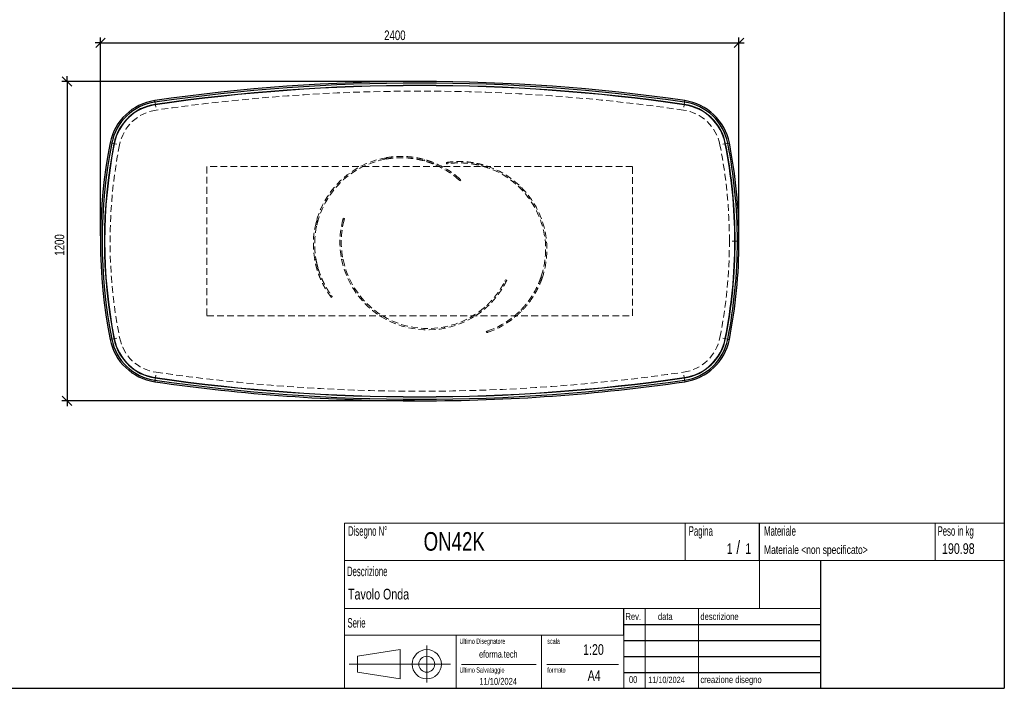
# Model space of a CAD drawing. Header units: millimetres. Extents: x 5 to 292, y 5 to 205.
# Tile 2 of 3: x 107 to 292, y 5 to 131. Entities that reach past the tile are written whole.
import ezdxf

# ---------------------------------------------------------------- set-up
doc = ezdxf.new("R2010")
doc.units = ezdxf.units.MM
doc.linetypes.add('HIDDEN', pattern=[1.905, 1.27, -0.635])
doc.layers.add('FORMAT', color=7, linetype='Continuous')
doc.styles.add('SLDTEXTSTYLE0', font='TXT', dxfattribs={"width": 0.605})
doc.styles.add('SLDTEXTSTYLE1', font='TXT', dxfattribs={"width": 0.75})
doc.dimstyles.new('SLDDIMSTYLE0', dxfattribs={"dimtxt": 1.8, "dimasz": 1.8, "dimexe": 0, "dimexo": 0.0625, "dimgap": 0.45, "dimtad": 1, "dimlfac": 20, "dimrnd": 1e-09, "dimzin": 12, "dimdsep": 46, "dimtxsty": 'SLDTEXTSTYLE1', "dimblk1": 'OBLIQUE', "dimblk2": 'OBLIQUE', "dimsah": 1, "dimcen": 0.09, "dimadec": 0, "dimazin": 3, "dimtfac": 1, "dimtmove": 0, "dimatfit": 0, "dimldrblk": 'OBLIQUE', "dimfxl": 0, "dimfrac": 2, "dimtolj": 1, "dimtzin": 12, "dimarcsym": 0})

# ---------------------------------------------------------------- blocks, each defined once
blk = doc.blocks.new('_Oblique')
at = {"color": 0, "linetype": 'ByBlock', "lineweight": -2}
blk.add_line((-0.5, -0.5), (0.5, 0.5), dxfattribs=at)
blk = doc.blocks.new('_D_1')
at = {"layer": 'FORMAT', "color": 7}
for p, q in [((181.13, 119.01), (114.84, 119.01)), ((115.84, 119.01), (115.84, 120.01)), ((115.84, 119.01), (115.84, 59.01)), ((181.13, 59.01), (114.84, 59.01)), ((115.84, 59.01), (115.84, 58.01))]:
    blk.add_line(p, q, dxfattribs=at)
at = {"layer": 'FORMAT', "color": 7, "xscale": 1.8, "yscale": 1.8}
for p, rotation in [((115.84, 119.01, 17.11), 270.0000000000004), ((115.84, 59.01, 17.11), 90.0000000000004)]:
    blk.add_blockref('_Oblique', p, dxfattribs=dict(at, rotation=rotation))
at = {"layer": 'FORMAT', "color": 7, "insert": (113.52, 86.3), "char_height": 1.8, "attachment_point": 1, "rotation": 90, "style": 'SLDTEXTSTYLE1'}
blk.add_mtext('1200', dxfattribs=at)
blk = doc.blocks.new('_D_2')
at = {"layer": 'FORMAT', "color": 7}
for p, q in [((122.13, 126.28), (121.13, 126.28)), ((122.13, 90.01), (122.13, 127.28)), ((122.13, 126.28), (242.13, 126.28)), ((242.13, 90.01), (242.13, 127.28)), ((242.13, 126.28), (243.13, 126.28))]:
    blk.add_line(p, q, dxfattribs=at)
at = {"layer": 'FORMAT', "color": 7, "xscale": 1.8, "yscale": 1.8}
blk.add_blockref('_Oblique', (122.13, 126.28, 17.11), dxfattribs=at)
at = {"layer": 'FORMAT', "color": 7, "xscale": 1.8, "yscale": 1.8, "rotation": 180.0000000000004}
blk.add_blockref('_Oblique', (242.13, 126.28, 17.11), dxfattribs=at)
at = {"layer": 'FORMAT', "color": 7, "insert": (175.45, 128.6), "char_height": 1.8, "attachment_point": 1, "style": 'SLDTEXTSTYLE1'}
blk.add_mtext('2400', dxfattribs=at)

msp = doc.modelspace()

# ---------------------------------------------------------------- linework, layer by layer
at = {"color": 7, "linetype": 'Continuous', "lineweight": 25}
for p, q in [((132.36319, 115.12492), (132.31971, 115.42512)), ((231.90382, 115.12492), (231.9473, 115.42512)), ((132.43128, 114.65482), (132.42411, 114.70431)), ((231.83573, 114.65482), (231.8429, 114.70431)), ((124.24131, 107.41233), (123.94375, 107.47127)), ((240.0257, 107.41233), (240.32326, 107.47127)), ((124.70726, 107.32005), (124.65821, 107.32976)), ((239.55976, 107.32005), (239.6088, 107.32976)), ((241.35517, 89.01404), (241.40517, 89.01404)), ((241.83017, 89.01404), (242.13351, 89.01404)), ((124.24131, 70.61574), (123.94375, 70.5568)), ((124.70726, 70.70803), (124.65821, 70.69831)), ((239.55976, 70.70803), (239.6088, 70.69831)), ((240.0257, 70.61574), (240.32326, 70.5568)), ((132.43128, 63.37325), (132.42411, 63.32376)), ((231.83573, 63.37325), (231.8429, 63.32376)), ((132.36319, 62.90315), (132.31971, 62.60295)), ((231.90382, 62.90315), (231.9473, 62.60295))]:
    msp.add_line(p, q, dxfattribs=at)
at = {"color": 7, "linetype": 'HIDDEN', "lineweight": 18}
for p, q in [((132.31971, 115.42512), (132.57774, 113.64371)), ((231.9473, 115.42512), (231.68928, 113.64371)), ((123.94375, 107.47127), (125.70945, 107.12155)), ((240.32326, 107.47127), (238.55756, 107.12155)), ((175.57625, 104.39885), (175.85842, 104.704)), ((183.10515, 104.32155), (182.91421, 104.11507)), ((184.76682, 103.75675), (184.58489, 103.56)), ((187.18772, 103.55383), (187.15163, 103.80121)), ((187.50115, 103.59644), (187.46506, 103.84387)), ((222.13351, 103.01404), (142.13351, 103.01404)), ((142.13351, 103.01404), (142.13351, 75.01404)), ((193.14369, 103.57424), (193.18237, 103.30907)), ((194.83336, 103.09971), (194.87395, 102.82142)), ((222.13351, 75.01404), (222.13351, 103.01404)), ((189.43178, 100.58234), (189.60154, 100.76592)), ((189.83583, 100.5534), (189.6661, 100.36985)), ((201.08483, 98.90335), (201.02484, 99.31461)), ((162.71092, 92.76583), (162.57641, 92.23063)), ((163.04179, 93.01734), (162.71092, 92.76583)), ((167.6803, 93.0512), (167.67136, 93.01689)), ((167.9143, 92.9584), (167.6737, 93.02648)), ((167.75691, 93.33166), (167.99746, 93.26359)), ((167.91394, 92.95691), (167.92118, 92.98418)), ((242.13351, 89.01404), (240.33351, 89.01404)), ((162.37919, 85.60523), (162.4212, 85.38001)), ((162.3945, 85.51592), (162.61839, 85.68611)), ((162.63269, 85.61147), (162.6148, 85.71206)), ((167.72035, 85.54751), (167.44975, 85.62409)), ((162.79684, 83.80762), (163.01018, 83.96979)), ((198.12325, 81.4831), (198.34837, 81.37427)), ((198.26369, 81.76653), (198.48877, 81.65772)), ((204.97976, 82.42667), (204.8972, 82.1807)), ((204.97976, 82.42667), (205.11026, 82.03208)), ((165.5078, 78.85894), (165.30873, 78.70762)), ((165.69676, 78.60527), (165.49773, 78.45398)), ((194.94144, 76.82318), (194.70017, 76.93982)), ((201.21539, 76.17819), (201.18062, 76.14234)), ((201.26892, 75.87533), (201.18062, 76.14234)), ((201.26892, 75.87533), (201.2955, 75.90228)), ((142.13351, 75.01404), (222.13351, 75.01404)), ((193.6012, 75.69008), (193.348, 75.81248)), ((199.97058, 74.69446), (199.88644, 74.94889)), ((186.62155, 72.86612), (186.99573, 72.68523)), ((123.94375, 70.5568), (125.70945, 70.90652)), ((194.71438, 71.80852), (194.63588, 72.04587)), ((194.93522, 72.14811), (195.01374, 71.91071)), ((240.32326, 70.5568), (238.55756, 70.90652)), ((132.31971, 62.60295), (132.57774, 64.38436)), ((231.9473, 62.60295), (231.68928, 64.38436))]:
    msp.add_line(p, q, dxfattribs=at)
at = {"color": 7, "linetype": 'Continuous', "lineweight": 25}
for centre, radius, start, end in [((182.13351, -228.48596), 347.5, 81.7583114, 98.2416886), ((182.13351, -228.48596), 347.19666, 81.7583114, 98.2416886), ((182.13351, -228.48596), 346.77166, 81.7583114, 98.2416886), ((182.13351, -228.48596), 346.72166, 81.7583114, 98.2416886), ((133.7532, 105.5284), 10, 98.2416886, 168.7969457), ((133.7532, 105.5284), 9.69666, 98.2416886, 168.7969457), ((230.51381, 105.5284), 9.69666, 11.2030543, 81.7583114), ((230.51381, 105.5284), 10, 11.2030543, 81.7583114), ((133.7532, 105.5284), 9.27166, 98.2416886, 168.7969457), ((133.7532, 105.5284), 9.22166, 98.2416886, 168.7969457), ((230.51381, 105.5284), 9.22166, 11.2030543, 81.7583114), ((230.51381, 105.5284), 9.27166, 11.2030543, 81.7583114), ((217.13351, 89.01404), 95, 168.7969457, 191.2030543), ((217.13351, 89.01404), 94.69666, 168.7969457, 191.2030543), ((147.13351, 89.01404), 94.69666, 0, 11.2030543), ((147.13351, 89.01404), 95, 0, 11.2030543), ((217.13351, 89.01404), 94.27166, 168.7969457, 191.2030543), ((217.13351, 89.01404), 94.22166, 168.7969457, 191.2030543), ((147.13351, 89.01404), 94.22166, 0, 11.2030543), ((147.13351, 89.01404), 94.27166, 0, 11.2030543), ((147.13351, 89.01404), 94.22166, 348.7969457, 0), ((147.13351, 89.01404), 94.27166, 348.7969457, 0), ((147.13351, 89.01404), 94.69666, 348.7969457, 0), ((147.13351, 89.01404), 95, 348.7969457, 0), ((133.7532, 72.49967), 10, 191.2030543, 261.7583114), ((133.7532, 72.49967), 9.69666, 191.2030543, 261.7583114), ((133.7532, 72.49967), 9.27166, 191.2030543, 261.7583114), ((133.7532, 72.49967), 9.22166, 191.2030543, 261.7583114), ((230.51381, 72.49967), 9.22166, 278.2416886, 348.7969457), ((230.51381, 72.49967), 9.27166, 278.2416886, 348.7969457), ((230.51381, 72.49967), 9.69666, 278.2416886, 348.7969457), ((230.51381, 72.49967), 10, 278.2416886, 348.7969457), ((182.13351, 406.51404), 346.77166, 261.7583114, 278.2416886), ((182.13351, 406.51404), 346.72166, 261.7583114, 278.2416886), ((182.13351, 406.51404), 347.5, 261.7583114, 270), ((182.13351, 406.51404), 347.19666, 261.7583114, 278.2416886), ((182.13351, 406.51404), 347.5, 270, 278.2416886)]:
    msp.add_arc(centre, radius, start, end, dxfattribs=at)
at = {"color": 7, "linetype": 'HIDDEN', "lineweight": 18}
for centre, radius, start, end in [((182.13351, -228.48596), 345.7, 81.7583114, 98.2416886), ((133.7532, 105.5284), 8.2, 98.2416886, 168.7969457), ((230.51381, 105.5284), 8.2, 11.2030543, 81.7583114), ((217.13351, 89.01404), 93.2, 168.7969457, 191.2030543), ((147.13351, 89.01404), 93.2, 0, 11.2030543), ((178.63351, 88.43904), 16.5, 99.6824244, 190.2043082), ((178.63351, 88.43904), 16.25, 100.8441931, 189.7535737), ((178.63351, 88.43904), 16.5, 48.3384199, 68.1784976), ((178.63351, 88.43904), 16.25, 48.3553208, 68.5161611), ((189.53351, 87.47404), 16.5, 340.7424244, 71.2643082), ((189.53351, 87.47404), 16.25, 341.9041931, 70.8135737), ((183.63351, 88.83904), 16.5, 165.2984199, 191.2356918), ((183.63351, 88.83904), 16.25, 165.3153208, 191.6864263), ((147.13351, 89.01404), 93.2, 348.7969457, 0), ((183.63351, 88.83904), 16.5, 191.2356918, 307.1643082), ((183.63351, 88.83904), 16.25, 191.6864263, 306.7135737), ((189.53351, 87.47404), 16.5, 337.9261786, 340.7424244), ((189.53351, 87.47404), 16.25, 289.4153208, 309.5761611), ((189.53351, 87.47404), 16.5, 289.3984199, 309.2384976), ((133.7532, 72.49967), 8.2, 191.2030543, 261.7583114), ((230.51381, 72.49967), 8.2, 278.2416886, 348.7969457), ((182.13351, 406.51404), 345.7, 261.7583114, 278.2416886)]:
    msp.add_arc(centre, radius, start, end, dxfattribs=at)
for points, knots in [([(184.58489, 103.56), (184.51643, 103.58694), (184.43751, 103.61748), (184.25911, 103.6845), (184.15962, 103.72099), (183.9398, 103.7987), (183.81947, 103.83992), (183.65549, 103.89359), (183.62201, 103.90444), (183.55368, 103.92631), (183.51884, 103.93734), (183.41283, 103.97049), (183.34001, 103.99273), (183.11519, 104.05958), (182.95685, 104.10431), (182.62349, 104.19252), (182.44847, 104.236), (182.17339, 104.29907), (182.0796, 104.31973), (181.93575, 104.35004), (181.88721, 104.36004), (181.78951, 104.3797), (181.74032, 104.38936), (181.49274, 104.43678), (181.28942, 104.47191), (180.66466, 104.5671), (180.22844, 104.61698), (179.54715, 104.66493), (179.31854, 104.67622), (178.85893, 104.6891), (178.62789, 104.69069), (177.93157, 104.68051), (177.46311, 104.65376), (176.87358, 104.59389), (176.75547, 104.58059), (176.5189, 104.5513), (176.40056, 104.53533), (176.04637, 104.48354), (175.81094, 104.44381), (175.57625, 104.39885)], [0, 0, 0, 0, 0.0625, 0.0625, 0.125, 0.125, 0.1875, 0.1875, 0.203125, 0.203125, 0.21875, 0.21875, 0.25, 0.25, 0.3125, 0.3125, 0.375, 0.375, 0.40625, 0.40625, 0.421875, 0.421875, 0.4375, 0.4375, 0.5, 0.5, 0.625, 0.625, 0.6875, 0.6875, 0.75, 0.75, 0.875, 0.875, 0.90625, 0.90625, 0.9375, 0.9375, 1, 1, 1, 1]), ([(175.85842, 104.704), (176.32602, 104.78378), (176.79265, 104.84266), (177.72261, 104.92048), (178.18595, 104.9394), (178.87722, 104.93884), (179.10702, 104.93383), (179.39332, 104.92163), (179.45053, 104.91889), (179.56486, 104.91283), (179.62204, 104.9095), (179.79284, 104.89865), (179.90569, 104.8903), (180.46464, 104.84325), (180.89505, 104.78864), (181.51282, 104.68721), (181.71409, 104.65015), (181.95945, 104.60043), (182.00827, 104.5903), (182.10478, 104.56983), (182.15251, 104.55949), (182.29415, 104.52813), (182.38649, 104.50682), (182.65733, 104.44195), (182.82963, 104.39747), (183.15783, 104.30754), (183.31372, 104.2621), (183.53509, 104.19437), (183.60679, 104.17186), (183.71119, 104.13835), (183.74546, 104.12722), (183.81294, 104.10507), (183.84617, 104.09404), (184.00878, 104.03953), (184.12803, 103.99775), (184.3458, 103.91912), (184.44431, 103.88227), (184.62094, 103.81465), (184.69906, 103.78389), (184.76682, 103.75675)], [0, 0, 0, 0, 0.125, 0.125, 0.25, 0.25, 0.3125, 0.3125, 0.328125, 0.328125, 0.34375, 0.34375, 0.375, 0.375, 0.5, 0.5, 0.5625, 0.5625, 0.578125, 0.578125, 0.59375, 0.59375, 0.625, 0.625, 0.6875, 0.6875, 0.75, 0.75, 0.78125, 0.78125, 0.796875, 0.796875, 0.8125, 0.8125, 0.875, 0.875, 0.9375, 0.9375, 1, 1, 1, 1]), ([(187.15163, 103.80121), (187.15163, 103.80121), (187.16429, 103.80307), (187.21409, 103.81022), (187.25122, 103.81551), (187.3499, 103.82899), (187.41145, 103.83718), (187.50409, 103.84877), (187.52341, 103.85115), (187.56364, 103.85604), (187.58457, 103.85854), (187.6494, 103.86617), (187.69545, 103.87141), (187.84196, 103.88739), (187.95074, 103.89839), (188.19034, 103.91972), (188.32115, 103.93005), (188.53425, 103.9439), (188.6081, 103.94824), (188.7232, 103.95417), (188.76233, 103.95605), (188.84185, 103.95958), (188.88216, 103.96123), (189.08642, 103.96879), (189.25848, 103.97273), (189.61942, 103.9748), (189.80829, 103.97293), (190.2028, 103.96164), (190.40843, 103.95222), (190.6762, 103.93451), (190.73018, 103.93067), (190.83857, 103.92243), (190.89305, 103.91802), (191.0573, 103.90389), (191.16789, 103.89327), (191.50283, 103.85763), (191.73033, 103.82881), (192.19326, 103.75993), (192.42869, 103.71988), (192.78756, 103.65044), (192.90838, 103.62567), (193.14949, 103.57341), (193.27002, 103.54587), (193.63149, 103.45897), (193.87229, 103.39533), (194.35332, 103.25637), (194.59353, 103.18105), (194.83336, 103.09971)], [0, 0, 0, 0, 0.0625, 0.0625, 0.125, 0.125, 0.1875, 0.1875, 0.203125, 0.203125, 0.21875, 0.21875, 0.25, 0.25, 0.3125, 0.3125, 0.375, 0.375, 0.40625, 0.40625, 0.421875, 0.421875, 0.4375, 0.4375, 0.5, 0.5, 0.5625, 0.5625, 0.625, 0.625, 0.640625, 0.640625, 0.65625, 0.65625, 0.6875, 0.6875, 0.75, 0.75, 0.8125, 0.8125, 0.84375, 0.84375, 0.875, 0.875, 0.9375, 0.9375, 1, 1, 1, 1]), ([(194.87395, 102.82142), (194.6347, 102.90467), (194.39529, 102.98171), (193.91639, 103.1238), (193.6769, 103.18886), (193.19813, 103.30735), (192.95884, 103.36079), (192.66007, 103.42053), (192.60033, 103.43213), (192.4809, 103.45462), (192.42121, 103.46551), (192.24331, 103.49696), (192.1259, 103.51635), (191.77724, 103.57011), (191.54957, 103.60005), (191.10411, 103.64951), (190.88631, 103.66903), (190.56743, 103.69146), (190.46244, 103.69779), (190.30699, 103.7057), (190.25544, 103.70807), (190.15346, 103.71229), (190.10305, 103.71413), (189.85391, 103.7221), (189.66381, 103.72452), (189.30169, 103.72339), (189.12968, 103.71983), (188.88533, 103.71131), (188.80616, 103.70793), (188.69089, 103.70222), (188.65304, 103.70021), (188.57852, 103.69599), (188.54184, 103.69379), (188.36238, 103.68242), (188.23062, 103.67217), (187.98984, 103.651), (187.88083, 103.64008), (187.68543, 103.6189), (187.59904, 103.60866), (187.50555, 103.59701), (187.4876, 103.59474), (187.45333, 103.59035), (187.43699, 103.58823), (187.39033, 103.58212), (187.36236, 103.57836), (187.28778, 103.56819), (187.25043, 103.56287), (187.2004, 103.5557), (187.18772, 103.55383), (187.18772, 103.55383)], [0, 0, 0, 0, 0.0625, 0.0625, 0.125, 0.125, 0.1875, 0.1875, 0.203125, 0.203125, 0.21875, 0.21875, 0.25, 0.25, 0.3125, 0.3125, 0.375, 0.375, 0.40625, 0.40625, 0.421875, 0.421875, 0.4375, 0.4375, 0.5, 0.5, 0.5625, 0.5625, 0.59375, 0.59375, 0.609375, 0.609375, 0.625, 0.625, 0.6875, 0.6875, 0.75, 0.75, 0.8125, 0.8125, 0.828125, 0.828125, 0.84375, 0.84375, 0.875, 0.875, 0.9375, 0.9375, 1, 1, 1, 1]), ([(189.6661, 100.36985), (189.6661, 100.36985), (189.64648, 100.38808), (189.56872, 100.45928), (189.51058, 100.51226), (189.43178, 100.58234)], [0, 0, 0, 0, 0.5, 0.5, 1, 1, 1, 1]), ([(189.60154, 100.76592), (189.68033, 100.69583), (189.73846, 100.64284), (189.81621, 100.57163), (189.83583, 100.5534), (189.83583, 100.5534)], [0, 0, 0, 0, 0.5, 0.5, 1, 1, 1, 1]), ([(162.78862, 92.04449), (162.8268, 92.20667), (162.90357, 92.53276), (162.99556, 92.85524), (163.04179, 93.01734)], [0, 0, 0, 0, 0.497353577, 1, 1, 1, 1]), ([(167.6737, 93.02648), (167.70047, 93.12848), (167.72134, 93.20432), (167.74956, 93.30591), (167.75691, 93.33166), (167.75691, 93.33166)], [0, 0, 0, 0, 0.5, 0.5, 1, 1, 1, 1]), ([(167.99746, 93.26359), (167.99746, 93.26359), (167.99011, 93.23784), (167.9619, 93.13625), (167.94104, 93.06041), (167.9143, 92.9584)], [0, 0, 0, 0, 0.5, 0.5, 1, 1, 1, 1]), ([(165.49773, 78.45398), (165.49773, 78.45398), (165.48997, 78.46416), (165.45962, 78.50428), (165.43703, 78.53422), (165.37748, 78.61405), (165.34053, 78.66395), (165.28556, 78.73942), (165.27412, 78.75517), (165.25038, 78.78801), (165.23806, 78.80511), (165.20002, 78.85816), (165.17314, 78.89592), (165.08826, 79.0164), (165.026, 79.10628), (164.8914, 79.30564), (164.81905, 79.41512), (164.70381, 79.5949), (164.66428, 79.65743), (164.6034, 79.75529), (164.58282, 79.78862), (164.54125, 79.8565), (164.5203, 79.89098), (164.41485, 80.06608), (164.32813, 80.21475), (164.15167, 80.52961), (164.06191, 80.6958), (163.8809, 81.04651), (163.78963, 81.23102), (163.67556, 81.47393), (163.6528, 81.52302), (163.60756, 81.62186), (163.58506, 81.67167), (163.51795, 81.82225), (163.47372, 81.92417), (163.34284, 82.23453), (163.25797, 82.44757), (163.09424, 82.88602), (163.01537, 83.11143), (162.90249, 83.45909), (162.86569, 83.57681), (162.79476, 83.8131), (162.76054, 83.93191), (162.66168, 84.29029), (162.60084, 84.53182), (162.48968, 85.02001), (162.43936, 85.26668), (162.3945, 85.51592)], [0, 0, 0, 0, 0.0625, 0.0625, 0.125, 0.125, 0.1875, 0.1875, 0.203125, 0.203125, 0.21875, 0.21875, 0.25, 0.25, 0.3125, 0.3125, 0.375, 0.375, 0.40625, 0.40625, 0.421875, 0.421875, 0.4375, 0.4375, 0.5, 0.5, 0.5625, 0.5625, 0.625, 0.625, 0.640625, 0.640625, 0.65625, 0.65625, 0.6875, 0.6875, 0.75, 0.75, 0.8125, 0.8125, 0.84375, 0.84375, 0.875, 0.875, 0.9375, 0.9375, 1, 1, 1, 1]), ([(162.61839, 85.68611), (162.66131, 85.43644), (162.70974, 85.18965), (162.81712, 84.7018), (162.87608, 84.46074), (163.00406, 83.98441), (163.07308, 83.74914), (163.16537, 83.45877), (163.18413, 83.40088), (163.22224, 83.28548), (163.24159, 83.22797), (163.30016, 83.05707), (163.34, 82.94494), (163.46167, 82.6138), (163.54564, 82.40008), (163.71791, 81.98631), (163.80622, 81.78626), (163.94089, 81.49635), (163.98615, 81.4014), (164.05445, 81.26154), (164.07733, 81.21527), (164.12298, 81.12399), (164.14576, 81.07899), (164.25935, 80.8571), (164.34922, 80.68956), (164.52543, 80.37321), (164.61178, 80.2244), (164.73748, 80.01469), (164.77874, 79.94704), (164.83952, 79.84892), (164.8596, 79.81678), (164.89934, 79.7536), (164.91902, 79.72257), (165.01581, 79.57103), (165.08854, 79.46067), (165.22358, 79.26021), (165.28589, 79.1701), (165.39897, 79.00934), (165.44974, 78.93869), (165.50517, 78.86252), (165.51585, 78.84791), (165.53627, 78.82004), (165.54603, 78.80676), (165.57396, 78.76889), (165.59078, 78.74623), (165.63577, 78.68588), (165.65849, 78.65577), (165.68899, 78.61547), (165.69676, 78.60527), (165.69676, 78.60527)], [0, 0, 0, 0, 0.0625, 0.0625, 0.125, 0.125, 0.1875, 0.1875, 0.203125, 0.203125, 0.21875, 0.21875, 0.25, 0.25, 0.3125, 0.3125, 0.375, 0.375, 0.40625, 0.40625, 0.421875, 0.421875, 0.4375, 0.4375, 0.5, 0.5, 0.5625, 0.5625, 0.59375, 0.59375, 0.609375, 0.609375, 0.625, 0.625, 0.6875, 0.6875, 0.75, 0.75, 0.8125, 0.8125, 0.828125, 0.828125, 0.84375, 0.84375, 0.875, 0.875, 0.9375, 0.9375, 1, 1, 1, 1]), ([(162.74208, 83.9993), (162.74262, 83.99729), (162.76374, 83.91965), (162.7805, 83.8629), (162.79684, 83.80762)], [0, 0, 0, 0, 0.025838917, 1, 1, 1, 1]), ([(163.01018, 83.96979), (162.99261, 84.03228), (162.95747, 84.15727), (162.91159, 84.32576), (162.88378, 84.4391), (162.87931, 84.45728)], [0, 0, 0, 0, 0.456394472, 0.912786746, 1, 1, 1, 1]), ([(193.348, 75.81248), (193.55108, 75.96392), (193.74909, 76.11898), (194.13524, 76.43587), (194.32338, 76.59771), (194.68992, 76.92774), (194.86832, 77.09592), (195.0853, 77.30982), (195.12839, 77.35279), (195.21397, 77.43908), (195.25645, 77.4824), (195.38223, 77.61208), (195.46411, 77.69843), (195.7041, 77.95701), (195.85653, 78.12874), (196.14723, 78.46988), (196.2855, 78.63929), (196.48285, 78.89076), (196.54696, 78.97415), (196.64066, 79.09844), (196.67152, 79.1398), (196.73219, 79.22188), (196.76197, 79.26259), (196.90825, 79.46442), (197.01684, 79.62048), (197.21892, 79.92097), (197.31241, 80.0654), (197.44234, 80.27252), (197.48393, 80.33997), (197.54383, 80.43862), (197.56338, 80.47109), (197.60167, 80.53516), (197.62041, 80.56677), (197.7116, 80.72174), (197.77699, 80.8366), (197.89445, 81.04784), (197.94652, 81.14424), (198.03853, 81.31791), (198.07848, 81.39519), (198.12125, 81.47914), (198.12944, 81.49528), (198.14502, 81.52611), (198.15242, 81.54083), (198.17352, 81.5829), (198.18609, 81.60816), (198.21948, 81.67563), (198.23601, 81.70953), (198.25812, 81.75498), (198.26369, 81.76653), (198.26369, 81.76653)], [0, 0, 0, 0, 0.0625, 0.0625, 0.125, 0.125, 0.1875, 0.1875, 0.203125, 0.203125, 0.21875, 0.21875, 0.25, 0.25, 0.3125, 0.3125, 0.375, 0.375, 0.40625, 0.40625, 0.421875, 0.421875, 0.4375, 0.4375, 0.5, 0.5, 0.5625, 0.5625, 0.59375, 0.59375, 0.609375, 0.609375, 0.625, 0.625, 0.6875, 0.6875, 0.75, 0.75, 0.8125, 0.8125, 0.828125, 0.828125, 0.84375, 0.84375, 0.875, 0.875, 0.9375, 0.9375, 1, 1, 1, 1]), ([(198.48877, 81.65772), (198.48877, 81.65772), (198.48321, 81.64619), (198.46121, 81.60095), (198.44477, 81.56724), (198.4006, 81.47797), (198.37288, 81.42241), (198.33054, 81.3392), (198.32168, 81.32187), (198.30318, 81.28581), (198.29352, 81.26708), (198.26348, 81.20912), (198.24201, 81.16805), (198.17311, 81.03777), (198.12122, 80.94153), (198.00455, 80.73117), (197.93977, 80.61705), (197.83177, 80.43283), (197.79396, 80.36924), (197.73434, 80.27061), (197.71396, 80.23715), (197.6723, 80.16933), (197.65106, 80.13503), (197.54281, 79.96165), (197.44961, 79.81696), (197.24897, 79.51692), (197.14153, 79.36157), (196.911, 79.04123), (196.78792, 78.87623), (196.62313, 78.66443), (196.58969, 78.62189), (196.5221, 78.53675), (196.48791, 78.49411), (196.38412, 78.36603), (196.31333, 78.2804), (196.09603, 78.02303), (195.94462, 77.85081), (195.62805, 77.50609), (195.46289, 77.3336), (195.20419, 77.07536), (195.11595, 76.9892), (194.9375, 76.81884), (194.84712, 76.73448), (194.5725, 76.48388), (194.3848, 76.32016), (194.00006, 75.99975), (193.80301, 75.84306), (193.6012, 75.69008)], [0, 0, 0, 0, 0.0625, 0.0625, 0.125, 0.125, 0.1875, 0.1875, 0.203125, 0.203125, 0.21875, 0.21875, 0.25, 0.25, 0.3125, 0.3125, 0.375, 0.375, 0.40625, 0.40625, 0.421875, 0.421875, 0.4375, 0.4375, 0.5, 0.5, 0.5625, 0.5625, 0.625, 0.625, 0.640625, 0.640625, 0.65625, 0.65625, 0.6875, 0.6875, 0.75, 0.75, 0.8125, 0.8125, 0.84375, 0.84375, 0.875, 0.875, 0.9375, 0.9375, 1, 1, 1, 1]), ([(199.88644, 74.94889), (199.94314, 74.99575), (200.00805, 75.05004), (200.15303, 75.17374), (200.23311, 75.24315), (200.40748, 75.39791), (200.50178, 75.48327), (200.6281, 75.6008), (200.65379, 75.62485), (200.70599, 75.67407), (200.73251, 75.69922), (200.81282, 75.77595), (200.86752, 75.82892), (201.03481, 75.99331), (201.15057, 76.11024), (201.38907, 76.35928), (201.51181, 76.49141), (201.70012, 76.70162), (201.76359, 76.7737), (201.85972, 76.88492), (201.89196, 76.92256), (201.95644, 76.99855), (201.9887, 77.03692), (202.15, 77.23064), (202.27912, 77.39157), (202.66475, 77.89226), (202.91949, 78.24986), (203.29111, 78.82287), (203.41162, 79.01748), (203.64529, 79.41346), (203.75849, 79.61488), (204.08651, 80.22918), (204.2898, 80.65208), (204.52267, 81.19697), (204.56818, 81.30676), (204.65703, 81.52797), (204.70031, 81.63925), (204.82638, 81.97428), (204.90553, 82.19953), (204.97976, 82.42667)], [0, 0, 0, 0, 0.0625, 0.0625, 0.125, 0.125, 0.1875, 0.1875, 0.203125, 0.203125, 0.21875, 0.21875, 0.25, 0.25, 0.3125, 0.3125, 0.375, 0.375, 0.40625, 0.40625, 0.421875, 0.421875, 0.4375, 0.4375, 0.5, 0.5, 0.625, 0.625, 0.6875, 0.6875, 0.75, 0.75, 0.875, 0.875, 0.90625, 0.90625, 0.9375, 0.9375, 1, 1, 1, 1]), ([(205.11026, 82.03208), (204.95381, 81.58427), (204.77954, 81.14741), (204.39764, 80.29592), (204.18999, 79.88128), (203.855, 79.2766), (203.73942, 79.07792), (203.5902, 78.83328), (203.56012, 78.78454), (203.49949, 78.68743), (203.46891, 78.639), (203.37676, 78.49477), (203.31485, 78.40006), (203.0032, 77.93366), (202.74714, 77.58343), (202.35944, 77.09189), (202.22961, 76.93368), (202.06737, 76.74302), (202.03489, 76.7052), (201.97027, 76.63064), (201.93812, 76.59388), (201.84215, 76.4851), (201.77881, 76.4146), (201.59099, 76.20898), (201.46868, 76.07971), (201.23117, 75.83601), (201.11597, 75.72158), (200.94958, 75.56063), (200.89518, 75.50877), (200.81534, 75.43362), (200.78902, 75.40902), (200.73699, 75.36068), (200.71125, 75.33693), (200.58485, 75.22102), (200.49059, 75.13687), (200.31641, 74.98434), (200.23648, 74.91596), (200.09184, 74.79411), (200.02712, 74.74064), (199.97058, 74.69446)], [0, 0, 0, 0, 0.125, 0.125, 0.25, 0.25, 0.3125, 0.3125, 0.328125, 0.328125, 0.34375, 0.34375, 0.375, 0.375, 0.5, 0.5, 0.5625, 0.5625, 0.578125, 0.578125, 0.59375, 0.59375, 0.625, 0.625, 0.6875, 0.6875, 0.75, 0.75, 0.78125, 0.78125, 0.796875, 0.796875, 0.8125, 0.8125, 0.875, 0.875, 0.9375, 0.9375, 1, 1, 1, 1]), ([(194.63588, 72.04587), (194.63588, 72.04587), (194.66133, 72.05422), (194.76127, 72.08782), (194.83577, 72.11306), (194.93522, 72.14811)], [0, 0, 0, 0, 0.5, 0.5, 1, 1, 1, 1]), ([(195.01374, 71.91071), (194.91427, 71.87569), (194.83977, 71.85045), (194.73983, 71.81686), (194.71438, 71.80852), (194.71438, 71.80852)], [0, 0, 0, 0, 0.5, 0.5, 1, 1, 1, 1])]:
    msp.add_open_spline(points, degree=3, knots=knots, dxfattribs=at)
at = {"layer": 'FORMAT', "color": 251, "true_color": 0x484848}
for p in [(292, 205), (5, 5)]:
    msp.add_line(p, (292, 5), dxfattribs=at)
at = {"layer": 'FORMAT', "color": 251, "lineweight": 18, "true_color": 0x484848}
for p, q in [((292, 36), (168, 36)), ((168, 36), (168, 5)), ((232, 36), (232, 29)), ((279, 36), (279, 29)), ((168, 29), (292, 29)), ((168, 20), (246, 20)), ((224.5, 20), (224.5, 5)), ((234.5, 20), (234.5, 5)), ((246, 20), (257.5, 20)), ((168, 15), (220.5, 15)), ((189, 15), (189, 5)), ((205, 15), (205, 5)), ((220.5, 15), (220.5, 5)), ((183.46023, 13.04077), (183.46023, 6.06051)), ((170.45232, 11.02842), (178.45232, 12.27842)), ((178.45232, 12.27842), (178.45232, 6.77842)), ((187.88291, 9.52842), (168.89345, 9.52842)), ((170.45232, 8.02842), (170.45232, 11.02842)), ((190, 9.5), (204, 9.5)), ((206, 9.5), (219.5, 9.5)), ((178.45232, 6.77842), (170.45232, 8.02842))]:
    msp.add_line(p, q, dxfattribs=at)
at = {"layer": 'FORMAT', "color": 7}
for p, q in [((246, 29), (246, 36)), ((257.5, 20), (257.5, 29)), ((220.5, 15), (220.5, 20)), ((257.5, 5), (257.5, 20)), ((220.5, 17), (257.5, 17)), ((220.5, 14), (257.5, 14)), ((220.5, 11), (257.5, 11)), ((220.5, 8), (257.5, 8)), ((220.5, 5), (257.5, 5))]:
    msp.add_line(p, q, dxfattribs=at)
at = {"layer": 'FORMAT', "color": 7, "lineweight": 18}
msp.add_line((246, 29), (246, 20), dxfattribs=at)
at = {"layer": 'FORMAT', "color": 251, "lineweight": 18, "true_color": 0x484848}
for radius in [2.75, 1.5]:
    msp.add_circle((183.46023, 9.52842), radius, dxfattribs=at)

# ---------------------------------------------------------------- texts
at = {"color": 18, "linetype": 'Continuous', "lineweight": 0, "true_color": 0x060606, "insert": (280.29073, 32.24796), "char_height": 2, "attachment_point": 1, "style": 'SLDTEXTSTYLE1'}
msp.add_mtext('190.98', dxfattribs=at)
at = {"layer": 'FORMAT', "color": 18, "true_color": 0x060606}
for s, insert, char_height, attachment_point, style in [('Disegno N°', (168.65209, 35.46055), 1.8, 1, 'SLDTEXTSTYLE0'), ('Pagina', (232.68578, 35.4642), 1.8, 1, 'SLDTEXTSTYLE0'), ('Materiale', (246.84637, 35.4642), 1.8, 1, 'SLDTEXTSTYLE0'), ('Peso in kg', (279.45834, 35.4642), 1.8, 1, 'SLDTEXTSTYLE0'), ('ON42K', (182.85785, 34.35127), 3.5, 1, 'SLDTEXTSTYLE1'), ('1', (239.82456, 32.24796), 2, 1, 'SLDTEXTSTYLE1'), ('/', (241.64155, 32.74597), 2.5, 1, 'SLDTEXTSTYLE1'), ('1', (243.32047, 32.24796), 2, 1, 'SLDTEXTSTYLE1'), ('Materiale <non specificato>', (246.84637, 31.8349), 1.5875, 1, 'SLDTEXTSTYLE1'), ('Descrizione', (168.45959, 27.87301), 1.8, 1, 'SLDTEXTSTYLE0'), ('Tavolo Onda', (168.65209, 23.69153), 2, 1, 'SLDTEXTSTYLE1'), ('Rev.', (220.80434, 19.14061), 1.3, 1, 'SLDTEXTSTYLE1'), ('data', (226.90583, 19.14061), 1.3, 1, 'SLDTEXTSTYLE1'), ('descrizione', (234.88928, 19.14061), 1.3, 1, 'SLDTEXTSTYLE1'), ('Serie', (168.54671, 18.20074), 1.8, 1, 'SLDTEXTSTYLE0'), ('Ultimo Disegnatore', (189.61829, 14.3444), 1, 1, 'SLDTEXTSTYLE0'), ('scala', (206.10636, 14.3444), 1, 1, 'SLDTEXTSTYLE0'), ('1:20', (212.8317, 13.28812), 2, 1, 'SLDTEXTSTYLE1'), ('Ultimo Salvataggio', (189.61829, 8.93841), 1, 1, 'SLDTEXTSTYLE0'), ('formato', (206.10636, 8.93841), 1, 1, 'SLDTEXTSTYLE0'), ('A4', (213.69281, 8.39825), 2, 1, 'SLDTEXTSTYLE1'), ('11/10/2024', (196.86819, 6.95548), 1.3, 2, 'SLDTEXTSTYLE1'), ('00', (221.45534, 7.2775), 1.3, 1, 'SLDTEXTSTYLE1'), ('11/10/2024', (225.06555, 7.1779), 1.2, 1, 'SLDTEXTSTYLE1'), ('creazione disegno', (234.88928, 7.2775), 1.3, 1, 'SLDTEXTSTYLE1')]:
    msp.add_mtext(s, dxfattribs=dict(at, insert=insert, char_height=char_height, attachment_point=attachment_point, style=style))
at = {"layer": 'FORMAT', "color": 18, "true_color": 0x020202, "insert": (196.90354, 12.06285), "char_height": 1.3229167, "attachment_point": 2, "style": 'SLDTEXTSTYLE1'}
msp.add_mtext('eforma.tech', dxfattribs=at)

# ---------------------------------------------------------------- dimensions: what is measured, and where the dimension line sits
at = {"layer": 'FORMAT', "color": 7}
dim = msp.add_linear_dim(base=(242.13351, 126.27578), p1=(122.13351, 89.01404), p2=(242.13351, 89.01404), dimstyle='SLDDIMSTYLE0', dxfattribs=at)
dim.commit()
dim.dimension.update_dxf_attribs({"geometry": '_D_2', "text_midpoint": (178.10626, 126.27578), "dimtype": 160})
dim = msp.add_linear_dim(base=(115.8419, 59.01404), p1=(182.13351, 119.01404), p2=(182.13351, 59.01404), angle=90, dimstyle='SLDDIMSTYLE0', dxfattribs=at)
dim.commit()
dim.dimension.update_dxf_attribs({"geometry": '_D_1', "text_midpoint": (115.8419, 88.95834), "dimtype": 160})

doc.saveas('drawing.dxf')
